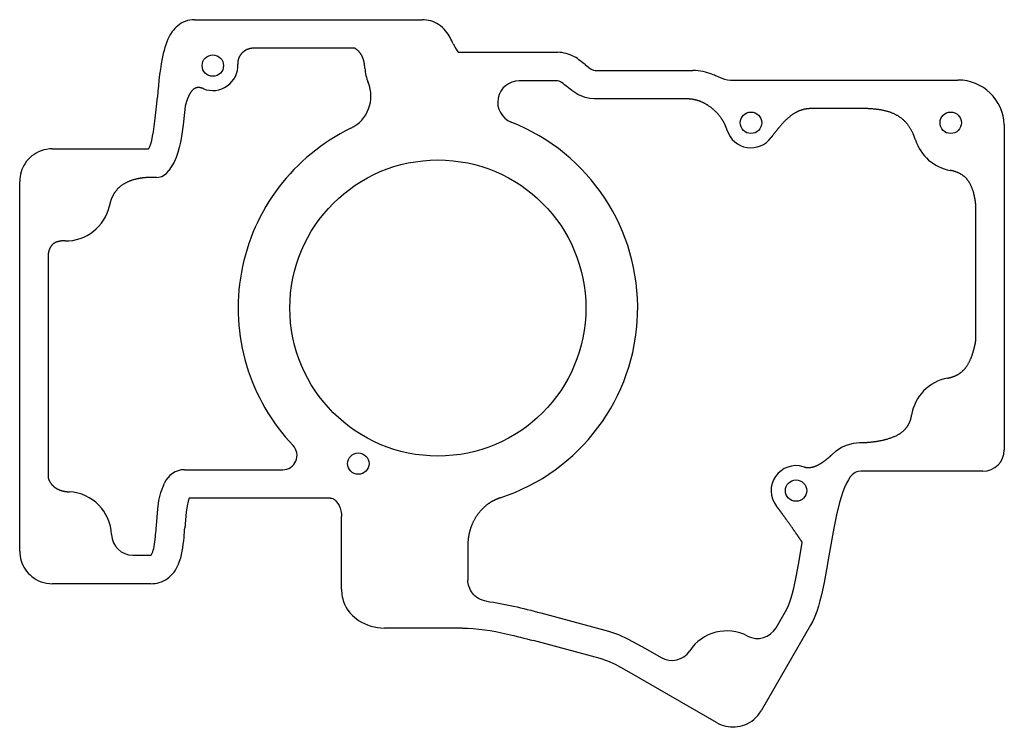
# Model space of a CAD drawing. Header units: millimetres. Extents: x -57 to 81, y -62 to 37.
import ezdxf

# ---------------------------------------------------------------- set-up
doc = ezdxf.new("R2010")
doc.units = ezdxf.units.MM
doc.layers.get('0').update_dxf_attribs({"linetype": 'CONTINUOUS'})

msp = doc.modelspace()

# ---------------------------------------------------------------- linework, layer by layer
for p, q in [((-32.12, 37.41), (-0.22, 37.41)), ((-9.67, 33.41), (-23.85, 33.41)), ((4.15, 34.03), (4.55, 33.26)), ((4.55, 33.26), (4.69, 33.04)), ((4.69, 33.04), (4.8, 32.9)), ((4.8, 32.9), (4.85, 32.86)), ((4.85, 32.86), (4.85, 32.86)), ((4.85, 32.86), (4.86, 32.85)), ((4.86, 32.85), (5.04, 32.84)), ((5.04, 32.84), (18.75, 32.84)), ((22.63, 31.11), (23.13, 30.71)), ((23.13, 30.71), (23.5, 30.46)), ((23.5, 30.46), (23.81, 30.33)), ((23.81, 30.33), (23.84, 30.32)), ((23.84, 30.32), (24.02, 30.31)), ((24.02, 30.31), (37.75, 30.31)), ((41.08, 29.49), (42.19, 29.07)), ((42.19, 29.07), (42.57, 28.99)), ((42.57, 28.99), (43.02, 28.95)), ((18.75, 28.84), (13.38, 28.84)), ((20.75, 27.49), (20.08, 28.03)), ((43.02, 28.95), (74.89, 28.95)), ((-37.49, 24.82), (-37.33, 26.55)), ((21.6, 26.92), (20.75, 27.49)), ((22.62, 26.49), (21.6, 26.92)), ((23.3, 26.35), (22.62, 26.49)), ((23.89, 26.31), (23.3, 26.35)), ((36.81, 26.31), (23.89, 26.31)), ((-33.43, 25.3), (-33.51, 24.42)), ((62.16, 24.95), (54.31, 24.95)), ((-37.67, 23.19), (-37.49, 24.82)), ((-33.51, 24.42), (-33.7, 22.69)), ((-37.88, 21.7), (-37.67, 23.19)), ((-33.7, 22.69), (-33.93, 21.06)), ((81.39, 22.68), (81.39, -22.86)), ((-38.12, 20.5), (-38, 21.07)), ((-38, 21.07), (-37.88, 21.7)), ((-33.93, 21.06), (-34.08, 20.27)), ((-38.55, 19.31), (-38.52, 19.36)), ((-38.52, 19.36), (-38.4, 19.63)), ((-38.4, 19.63), (-38.26, 20.01)), ((-38.26, 20.01), (-38.12, 20.5)), ((-34.25, 19.52), (-34.45, 18.8)), ((-34.08, 20.27), (-34.25, 19.52)), ((-52.05, 19.31), (-38.55, 19.31)), ((-34.69, 18.12), (-34.99, 17.46)), ((-34.45, 18.8), (-34.69, 18.12)), ((-34.99, 17.46), (-35.74, 16.26)), ((-37.44, 15.31), (-37.97, 15.31)), ((-56.62, -37.06), (-56.62, 14.74)), ((77.39, -7.58), (77.39, 11.48)), ((-52.62, 4.6), (-52.62, -26.86)), ((59.39, -22.15), (60.27, -21.92)), ((60.27, -21.92), (61.11, -21.86)), ((57.17, -23.6), (57.82, -23.01)), ((57.82, -23.01), (58.57, -22.51)), ((58.57, -22.51), (59.39, -22.15)), ((-33.54, -25.66), (-19.75, -25.66)), ((60.29, -26.17), (60.06, -26.38)), ((60.5, -26.03), (60.29, -26.17)), ((60.7, -25.94), (60.5, -26.03)), ((60.92, -25.89), (60.7, -25.94)), ((61.27, -25.86), (60.92, -25.89)), ((78.39, -25.86), (61.27, -25.86)), ((-36.84, -28.85), (-36.33, -27.56)), ((59.27, -27.56), (59, -28.13)), ((59.54, -27.08), (59.27, -27.56)), ((59.8, -26.68), (59.54, -27.08)), ((60.06, -26.38), (59.8, -26.68)), ((-37.1, -29.99), (-36.84, -28.85)), ((58.75, -28.78), (58.51, -29.5)), ((59, -28.13), (58.75, -28.78)), ((-37.27, -31.16), (-37.1, -29.99)), ((-33.01, -30.05), (-33.17, -30.73)), ((-32.86, -29.66), (-33.01, -30.05)), ((-13.12, -29.66), (-32.86, -29.66)), ((58.28, -30.27), (57.86, -32)), ((58.51, -29.5), (58.28, -30.27)), ((-37.47, -33.5), (-37.27, -31.16)), ((-33.3, -31.61), (-33.48, -33.81)), ((-33.17, -30.73), (-33.3, -31.61)), ((-11.51, -42.39), (-11.51, -32.23)), ((57.86, -32), (57.48, -33.84)), ((57.48, -33.84), (56.81, -37.72)), ((52.87, -37.04), (53.07, -35.84)), ((6.2, -36.12), (6.2, -41.12)), ((52.54, -38.93), (52.87, -37.04)), ((-40.76, -37.64), (-38.25, -37.64)), ((56.81, -37.72), (56.48, -39.64)), ((52.21, -40.68), (52.54, -38.93)), ((56.48, -39.64), (56.13, -41.48)), ((51.87, -42.27), (52.21, -40.68)), ((-38.25, -41.64), (-52.05, -41.64)), ((51.69, -42.97), (51.87, -42.27)), ((56.13, -41.48), (55.76, -43.19)), ((51.32, -44.19), (51.5, -43.61)), ((51.5, -43.61), (51.69, -42.97)), ((55.55, -44.02), (55.33, -44.79)), ((55.76, -43.19), (55.55, -44.02)), ((49.4, -47.81), (50.73, -45.51)), ((50.73, -45.51), (50.93, -45.12)), ((50.93, -45.12), (51.12, -44.7)), ((51.12, -44.7), (51.32, -44.19)), ((55.09, -45.52), (54.83, -46.22)), ((55.33, -44.79), (55.09, -45.52)), ((16.44, -45.74), (25.89, -48.27)), ((54.54, -46.87), (54.23, -47.44)), ((54.83, -46.22), (54.54, -46.87)), ((5.38, -47.85), (-5.49, -47.85)), ((25.89, -48.27), (27.31, -48.76)), ((54.23, -47.44), (47.31, -59.43)), ((24.72, -52.1), (15.4, -49.6)), ((27.31, -48.76), (28.68, -49.39)), ((28.68, -49.39), (31.1, -50.73)), ((31.1, -50.73), (33.29, -51.99)), ((25.83, -52.48), (24.72, -52.1)), ((26.87, -52.96), (25.83, -52.48)), ((29.13, -54.21), (26.87, -52.96)), ((41.06, -61.1), (29.13, -54.21))]:
    msp.add_line(p, q)
for centre, radius in [((-29.55, 30.98), 1.5), ((45.88, 22.96), 1.5), ((73.88, 22.96), 1.5), ((2, -3), 20.75), ((2, -3), 20.75), ((-9.16, -24.8), 1.5), ((52.2, -28.59), 1.5)]:
    msp.add_circle(centre, radius)
for centre, radius, start, end in [((-29.55, 30.98), 3.5, -112.4536, 3.4003), ((-2, 31), 6.25, 183.5533, 202.4968), ((-12.39, 26.7), 5, -64.1397, 22.4968), ((13.38, 25.84), 3, 90, 248.4689), ((74.89, 22.45), 6.5, 2.0599, 90.0048), ((2, -3), 28, 115.8603, 223.5332), ((2, -3), 28, -71.8454, 68.4689), ((45.88, 22.96), 3.5, 197.6993, 324.1358), ((74.89, 22.45), 6.25, 197.5722, 260.0678), ((-37.44, 17.31), 2, 270, 328.1956), ((-50.16, 12.66), 6.25, 269.019, 347.7302), ((74.57, -18.97), 6.25, 100.6072, 171.1764), ((-19.75, -23.66), 2, -90, 43.5332), ((78.39, -22.86), 3, 270, 359.9989), ((-33.54, -28.66), 3, 90, 158.3372), ((52.2, -28.59), 3.5, 73.2059, 217.2633), ((-50, -35), 6.25, 2.2424, 86.8636), ((-40.76, -34.64), 3, 182.2424, 270), ((42.5, -54.5), 6.25, 62.2767, 146.4922), ((46.8, -46.31), 3, 242.2767, 329.999), ((34.79, -49.39), 3, 240.0004, 326.4922)]:
    msp.add_arc(centre, radius, start, end)
for points, degree, knots in [([(-32.12, 37.41), (-32.55, 37.41), (-33, 37.34), (-33.42, 37.18), (-34.19, 36.88), (-34.81, 36.33), (-35.24, 35.74), (-35.89, 34.83), (-36.23, 33.81), (-36.5, 32.69), (-36.94, 30.84), (-37.14, 28.67), (-37.33, 26.55)], 3, [-1, -1, -1, -1, -0.9522531, -0.9522531, -0.9522531, -0.8632715, -0.8632715, -0.8632715, -0.7265431, -0.7265431, -0.7265431, -0.5, -0.5, -0.5, -0.5]), ([(4.15, 34.03), (4.02, 34.29), (3.87, 34.59), (3.7, 34.9), (3.36, 35.5), (2.89, 36.21), (2.09, 36.74), (1.43, 37.17), (0.58, 37.41), (-0.22, 37.41)], 3, [-0.4971416, -0.4971416, -0.4971416, -0.4971416, -0.3854393, -0.3854393, -0.3854393, -0.1735652, -0.1735652, -0.1735652, 0, 0, 0, 0]), ([(-8.24, 30.61), (-8.28, 31.25), (-8.42, 32.01), (-8.69, 32.59), (-9.07, 33.03), (-9.54, 33.34), (-9.67, 33.41)], 5, [-1, -1, -1, -1, -1, -1, -0.8, -0.725981, -0.725981, -0.725981, -0.725981, -0.725981, -0.725981]), ([(22.63, 31.11), (22.23, 31.45), (21.74, 31.87), (21.07, 32.24), (20.43, 32.59), (19.59, 32.84), (18.75, 32.84)], 3, [-0.4974119, -0.4974119, -0.4974119, -0.4974119, -0.2434327, -0.2434327, -0.2434327, 0, 0, 0, 0]), ([(41.08, 29.49), (40.87, 29.58), (40.63, 29.68), (40.38, 29.78), (39.65, 30.05), (38.73, 30.31), (37.75, 30.31)], 3, [-0.4932435, -0.4932435, -0.4932435, -0.4932435, -0.364805, -0.364805, -0.364805, 0, 0, 0, 0]), ([(20.08, 28.03), (20.07, 28.04), (20.06, 28.05), (20.05, 28.05), (19.61, 28.42), (19.4, 28.59), (19.17, 28.72), (19.11, 28.75), (18.86, 28.83), (18.78, 28.84), (18.76, 28.84), (18.76, 28.84), (18.75, 28.84)], 3, [-0.5025653, -0.5025653, -0.5025653, -0.5025653, -0.4974119, -0.4974119, -0.4974119, -0.2434327, -0.2434327, -0.2434327, -0.0285666, -0.0285666, -0.0285666, 0, 0, 0, 0]), ([(68.93, 20.56), (68.71, 21.25), (68.18, 22.47), (67.13, 23.79), (65.69, 24.51), (64.03, 24.82), (62.84, 24.92), (62.21, 24.95), (62.16, 24.95)], 5, [-1, -1, -1, -1, -1, -1, -0.8, -0.6, -0.4, -0.381839, -0.381839, -0.381839, -0.381839, -0.381839, -0.381839]), ([(-52.05, 19.31), (-52.59, 19.31), (-53.14, 19.22), (-53.63, 19.03), (-54.59, 18.68), (-55.32, 18.07), (-55.86, 17.27), (-56.33, 16.57), (-56.62, 15.66), (-56.62, 14.74)], 3, [-1, -1, -1, -1, -0.783857, -0.783857, -0.783857, -0.366816, -0.366816, -0.366816, 0, 0, 0, 0]), ([(77.39, 11.48), (77.38, 11.6), (77.31, 12.14), (77.16, 13.09), (76.78, 14.34), (76.12, 15.35), (75.13, 15.96), (74.28, 16.21), (73.81, 16.29)], 5, [-0.6500813, -0.6500813, -0.6500813, -0.6500813, -0.6500813, -0.6500813, -0.6, -0.4, -0.2, 0, 0, 0, 0, 0, 0]), ([(-50.26, 6.42), (-50.67, 6.42), (-51.38, 6.36), (-51.99, 6.1), (-52.34, 5.65), (-52.54, 5.07), (-52.61, 4.71), (-52.62, 4.6)], 5, [0, 0, 0, 0, 0, 0, 0.2, 0.4, 0.477709, 0.477709, 0.477709, 0.477709, 0.477709, 0.477709]), ([(-52.62, -26.86), (-52.53, -27.12), (-52.23, -27.73), (-51.78, -28.22), (-51.14, -28.56), (-50.27, -28.73), (-49.66, -28.76)], 5, [-0.332178, -0.332178, -0.332178, -0.332178, -0.332178, -0.332178, -0.2, 0, 0, 0, 0, 0, 0]), ([(-13.12, -29.66), (-12.78, -29.66), (-12.68, -29.71), (-12.52, -29.83), (-12.33, -29.96), (-12.06, -30.28), (-11.86, -30.69), (-11.64, -31.16), (-11.51, -31.68), (-11.51, -32.23)], 3, [-1, -1, -1, -1, -0.716202, -0.716202, -0.716202, -0.376571, -0.376571, -0.376571, 0, 0, 0, 0]), ([(-38.25, -41.64), (-37.46, -41.64), (-36.61, -41.41), (-35.95, -40.94), (-35.17, -40.41), (-34.69, -39.66), (-34.38, -38.92), (-33.86, -37.71), (-33.71, -36.43), (-33.59, -35.15), (-33.55, -34.7), (-33.51, -34.25), (-33.48, -33.81)], 3, [0, 0, 0, 0, 0.105783, 0.105783, 0.105783, 0.2277579, 0.2277579, 0.2277579, 0.4284304, 0.4284304, 0.4284304, 0.4993848, 0.4993848, 0.4993848, 0.4993848]), ([(-38.21, -37.63), (-38.17, -37.59), (-38.12, -37.5), (-38.06, -37.36), (-37.84, -36.85), (-37.7, -36.11), (-37.59, -35.03), (-37.59, -34.95), (-37.58, -34.87), (-37.57, -34.78), (-37.53, -34.38), (-37.5, -33.95), (-37.47, -33.52), (-37.47, -33.51), (-37.47, -33.5), (-37.47, -33.5)], 3, [0.1643945, 0.1643945, 0.1643945, 0.1643945, 0.2277579, 0.2277579, 0.2277579, 0.4144897, 0.4144897, 0.4144897, 0.4284304, 0.4284304, 0.4284304, 0.4993848, 0.4993848, 0.4993848, 0.5006079, 0.5006079, 0.5006079, 0.5006079]), ([(-56.62, -37.06), (-56.62, -37.98), (-56.33, -38.9), (-55.86, -39.6), (-55.32, -40.39), (-54.59, -41), (-53.63, -41.36), (-53.14, -41.54), (-52.59, -41.64), (-52.05, -41.64)], 3, [0, 0, 0, 0, 0.366816, 0.366816, 0.366816, 0.783857, 0.783857, 0.783857, 1, 1, 1, 1]), ([(8.81, -44.09), (8.42, -44.04), (8.05, -43.91), (7.37, -43.52), (7.07, -43.27), (6.63, -42.7), (6.47, -42.4), (6.26, -41.78), (6.2, -41.45), (6.2, -41.12)], 3, [0, 0, 0, 0, 0.1171933, 0.1171933, 0.2343867, 0.2343867, 0.333618, 0.333618, 0.4328494, 0.4328494, 0.4328494, 0.4328494]), ([(-11.51, -42.39), (-11.51, -43.12), (-11.36, -43.85), (-11.08, -44.5), (-10.64, -45.5), (-9.92, -46.24), (-9.12, -46.77), (-8.08, -47.47), (-6.82, -47.85), (-5.49, -47.85)], 3, [-1, -1, -1, -1, -0.783393, -0.783393, -0.783393, -0.444038, -0.444038, -0.444038, 0, 0, 0, 0]), ([(8.81, -44.09), (10.11, -44.26), (11.37, -44.51), (12.6, -44.79), (13.89, -45.08), (15.18, -45.4), (16.44, -45.74)], 3, [0.2949434, 0.2949434, 0.2949434, 0.2949434, 0.6397365, 0.6397365, 0.6397365, 1, 1, 1, 1]), ([(5.38, -47.85), (7.48, -47.85), (9.57, -48.21), (11.73, -48.69), (12.95, -48.97), (14.18, -49.28), (15.4, -49.6)], 3, [0, 0, 0, 0, 0.639736, 0.639736, 0.639736, 1, 1, 1, 1]), ([(41.06, -61.1), (41.86, -61.56), (42.8, -61.76), (43.64, -61.7), (44.6, -61.64), (45.5, -61.31), (46.28, -60.66), (46.68, -60.32), (47.04, -59.9), (47.31, -59.43)], 3, [0, 0, 0, 0, 0.36682, 0.36682, 0.36682, 0.783863, 0.783863, 0.783863, 1, 1, 1, 1])]:
    msp.add_open_spline(points, degree=degree, knots=knots)
for points, degree in [([(-23.85, 33.41), (-24, 33.41), (-24.3, 33.39), (-24.71, 33.28), (-25.2, 33.02), (-25.7, 32.54), (-25.96, 32.05), (-26.05, 31.64), (-26.06, 31.34), (-26.05, 31.19)], 5), ([(-30.88, 27.74), (-31.07, 27.82), (-31.43, 27.93), (-31.89, 27.94), (-32.37, 27.68), (-32.81, 27.06), (-33.09, 26.41), (-33.27, 25.88), (-33.38, 25.49), (-33.43, 25.3)], 5), ([(42.55, 21.89), (42.45, 22.21), (42.22, 22.81), (41.77, 23.63), (40.99, 24.59), (39.8, 25.54), (38.7, 26.06), (37.79, 26.27), (37.15, 26.31), (36.81, 26.31)], 5), ([(54.31, 24.95), (53.99, 24.95), (53.39, 24.9), (52.56, 24.68), (51.6, 24.14), (50.55, 23.19), (49.79, 22.31), (49.25, 21.62), (48.89, 21.15), (48.72, 20.91)], 5), ([(-37.97, 15.31), (-38.35, 15.31), (-39.08, 15.29), (-40.08, 15.17), (-41.28, 14.85), (-42.53, 14.18), (-43.32, 13.33), (-43.76, 12.44), (-43.97, 11.73), (-44.05, 11.34)], 5), ([(73.42, -12.83), (73.78, -12.76), (74.43, -12.59), (75.23, -12.2), (76.01, -11.47), (76.66, -10.31), (77.02, -9.27), (77.22, -8.44), (77.34, -7.87), (77.39, -7.58)], 5), ([(61.11, -21.86), (61.47, -21.86), (62.2, -21.84), (63.32, -21.74), (64.81, -21.48), (66.53, -20.88), (67.61, -20.06), (68.13, -19.16), (68.33, -18.42), (68.4, -18.01)], 5), ([(53.22, -25.24), (53.4, -25.3), (53.76, -25.37), (54.27, -25.38), (54.92, -25.2), (55.7, -24.79), (56.3, -24.35), (56.74, -23.99), (57.03, -23.73), (57.17, -23.6)], 5), ([(10.72, -29.61), (10.38, -29.72), (9.72, -29.99), (8.84, -30.51), (7.86, -31.41), (6.93, -32.79), (6.44, -34.04), (6.25, -35.05), (6.2, -35.76), (6.2, -36.12)], 5), ([(53.07, -35.84), (52.93, -35.63), (52.65, -35.22), (52.22, -34.59), (51.64, -33.77), (50.91, -32.74), (50.32, -31.92), (49.88, -31.31), (49.57, -30.91), (49.42, -30.71)], 5), ([(-38.25, -37.64), (-38.24, -37.64), (-38.23, -37.64), (-38.21, -37.63)], 3)]:
    msp.add_open_spline(points, degree=degree)

doc.saveas('drawing.dxf')
